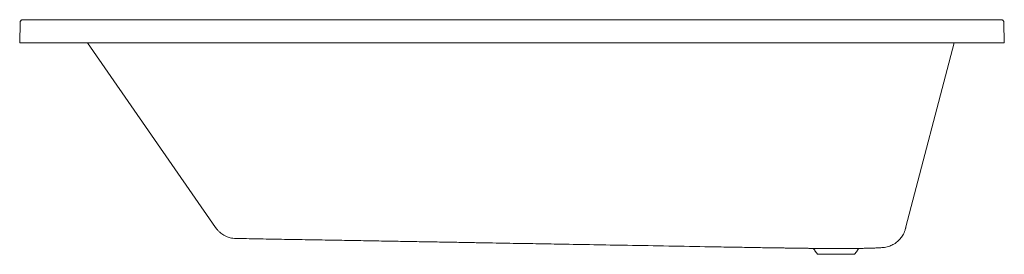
# Model space of a CAD drawing. Header units: millimetres. Extents: x 4577.37 to 4579.07, y 1905.37 to 1905.77.
import ezdxf

# ---------------------------------------------------------------- set-up
doc = ezdxf.new("R2010")
doc.units = ezdxf.units.MM
doc.linetypes.add('SLD-Solid', pattern=[0])
doc.layers.add('SANINDUSA', color=3, linetype='Continuous')

msp = doc.modelspace()

# ---------------------------------------------------------------- linework, layer by layer
at = {"layer": 'SANINDUSA', "linetype": 'SLD-Solid', "lineweight": 15}
for p, q in [((4577.3691, 1905.7302), (4577.3697, 1905.7653)), ((4579.0705, 1905.7302), (4579.0699, 1905.7653)), ((4577.3691, 1905.7302), (4577.3741, 1905.7302)), ((4577.3741, 1905.7302), (4579.0655, 1905.7302)), ((4577.4865, 1905.7302), (4577.7075, 1905.4118)), ((4578.9006, 1905.4131), (4578.9839, 1905.7302)), ((4579.0655, 1905.7302), (4579.0705, 1905.7302)), ((4578.7798, 1905.3755), (4578.7406, 1905.3755)), ((4578.8119, 1905.3655), (4578.7478, 1905.3655)), ((4578.819, 1905.3755), (4578.7798, 1905.3755))]:
    msp.add_line(p, q, dxfattribs=at)
for points, knots in [([(4577.3697, 1905.7653), (4577.3698, 1905.7659), (4577.3699, 1905.7665), (4577.3702, 1905.7674), (4577.3704, 1905.7677), (4577.3708, 1905.7683), (4577.371, 1905.7686), (4577.3715, 1905.7691), (4577.3718, 1905.7693), (4577.3723, 1905.7696), (4577.3726, 1905.7698), (4577.3736, 1905.7701), (4577.3742, 1905.7702), (4577.3748, 1905.7702)], [0, 0, 0, 0, 0.25, 0.25, 0.375, 0.375, 0.5, 0.5, 0.625, 0.625, 0.75, 0.75, 1, 1, 1, 1]), ([(4579.0649, 1905.7702), (4579.0654, 1905.7702), (4579.0661, 1905.7701), (4579.067, 1905.7698), (4579.0673, 1905.7696), (4579.0679, 1905.7693), (4579.0682, 1905.7691), (4579.0686, 1905.7686), (4579.0689, 1905.7683), (4579.0692, 1905.7678), (4579.0694, 1905.7675), (4579.0698, 1905.7665), (4579.0699, 1905.7659), (4579.0699, 1905.7653)], [0, 0, 0, 0, 0.25, 0.25, 0.375, 0.375, 0.5, 0.5, 0.625, 0.625, 0.75, 0.75, 1, 1, 1, 1]), ([(4577.7075, 1905.4118), (4577.7111, 1905.4072), (4577.7123, 1905.4058), (4577.7147, 1905.4036), (4577.7182, 1905.4009), (4577.7212, 1905.3989), (4577.7239, 1905.3975), (4577.7264, 1905.3963), (4577.7295, 1905.3951), (4577.7333, 1905.394), (4577.7378, 1905.3931), (4577.7412, 1905.3929), (4577.7429, 1905.3928)], [0, 0, 0, 0, 0.01149, 0.152053, 0.269199, 0.380535, 0.452017, 0.523943, 0.613669, 0.723717, 0.853056, 1, 1, 1, 1]), ([(4578.8998, 1905.4098), (4578.8998, 1905.4098), (4578.8998, 1905.4098), (4578.8998, 1905.4098), (4578.8998, 1905.4099), (4578.8998, 1905.41), (4578.8998, 1905.4101), (4578.8999, 1905.4104), (4578.9, 1905.4105), (4578.9, 1905.4108), (4578.9001, 1905.4109), (4578.9002, 1905.4114), (4578.9003, 1905.4117), (4578.9004, 1905.4123), (4578.9005, 1905.4127), (4578.9006, 1905.4131)], [0, 0, 0, 0, 0.0625, 0.0625, 0.125, 0.125, 0.25, 0.25, 0.375, 0.375, 0.5, 0.5, 0.75, 0.75, 1, 1, 1, 1]), ([(4578.8609, 1905.3771), (4578.8626, 1905.3773), (4578.8659, 1905.3777), (4578.8705, 1905.3789), (4578.8745, 1905.3804), (4578.8782, 1905.3822), (4578.8815, 1905.3842), (4578.8844, 1905.3863), (4578.8871, 1905.3886), (4578.8895, 1905.391), (4578.8919, 1905.3938), (4578.8941, 1905.3969), (4578.8963, 1905.4005), (4578.8983, 1905.4049), (4578.8993, 1905.4081), (4578.8998, 1905.4098)], [0, 0, 0, 0, 0.094986, 0.182779, 0.262216, 0.332436, 0.410719, 0.473567, 0.536121, 0.600577, 0.666714, 0.73538, 0.813765, 0.902411, 1, 1, 1, 1]), ([(4577.7429, 1905.3928), (4577.7552, 1905.3926), (4577.7813, 1905.3921), (4577.821, 1905.3914), (4577.8618, 1905.3907), (4577.9014, 1905.39), (4577.9397, 1905.3894), (4577.9761, 1905.3887), (4578.0107, 1905.3881), (4578.0434, 1905.3876), (4578.0751, 1905.387), (4578.1056, 1905.3865), (4578.1342, 1905.386), (4578.161, 1905.3855), (4578.1859, 1905.3851), (4578.21, 1905.3846), (4578.2331, 1905.3842), (4578.2553, 1905.3839), (4578.2767, 1905.3835), (4578.3283, 1905.3826), (4578.4204, 1905.381), (4578.5118, 1905.3794), (4578.5717, 1905.3783), (4578.5902, 1905.378), (4578.6083, 1905.3777), (4578.6255, 1905.3774), (4578.6415, 1905.3771), (4578.6554, 1905.3769), (4578.6676, 1905.3767), (4578.678, 1905.3765), (4578.6874, 1905.3764), (4578.6959, 1905.3763), (4578.7026, 1905.3763), (4578.7079, 1905.3763), (4578.7124, 1905.3762), (4578.7164, 1905.3762), (4578.7189, 1905.3762), (4578.7198, 1905.3762)], [0, 0, 0, 0, 0.037258, 0.080267, 0.122017, 0.162508, 0.201739, 0.239711, 0.274361, 0.307891, 0.340301, 0.371593, 0.401765, 0.428223, 0.453755, 0.478363, 0.502045, 0.524803, 0.546635, 0.56776, 0.683308, 0.829378, 0.848425, 0.867452, 0.886312, 0.903988, 0.920289, 0.935213, 0.94689, 0.957571, 0.967242, 0.975907, 0.983563, 0.987702, 0.992326, 0.997446, 1, 1, 1, 1]), ([(4578.8399, 1905.3762), (4578.8415, 1905.3762), (4578.8455, 1905.3763), (4578.8519, 1905.3765), (4578.8572, 1905.3768), (4578.8603, 1905.3771), (4578.8609, 1905.3771)], [0, 0, 0, 0, 0.241324, 0.5560409, 0.9175189, 1, 1, 1, 1])]:
    msp.add_open_spline(points, degree=3, knots=knots, dxfattribs=at)
for points, degree in [([(4577.3973, 1905.7701), (4577.3898, 1905.7701), (4577.3823, 1905.7702), (4577.3748, 1905.7702)], 3), ([(4579.0436, 1905.7701), (4577.3973, 1905.7701)], 1), ([(4579.0649, 1905.7702), (4579.0578, 1905.7702), (4579.0507, 1905.7701), (4579.0436, 1905.7701)], 3), ([(4578.7198, 1905.3762), (4578.7406, 1905.3755)], 1), ([(4578.7406, 1905.3755), (4578.7478, 1905.3655)], 1), ([(4578.8119, 1905.3655), (4578.819, 1905.3755)], 1), ([(4578.819, 1905.3755), (4578.8399, 1905.3762)], 1)]:
    msp.add_open_spline(points, degree=degree, dxfattribs=at)

doc.saveas('drawing.dxf')
